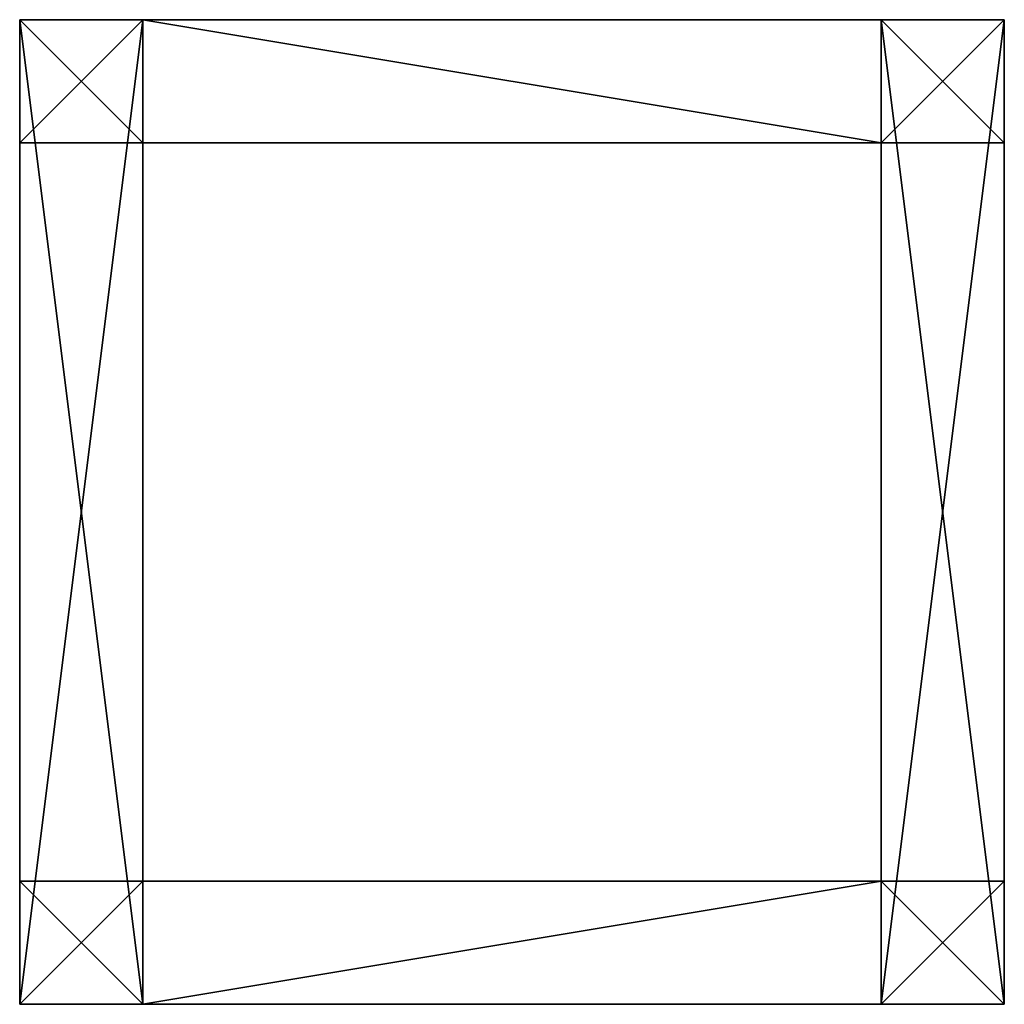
# Model space of a CAD drawing. Extents: x -64 to 64, y -64 to 64.
import ezdxf

# ---------------------------------------------------------------- set-up
doc = ezdxf.new("R2010")
doc.units = 0

msp = doc.modelspace()

# ---------------------------------------------------------------- meshes
at = {"layer": 'OBJECT000', "color": 50}
mesh = msp.add_polyface(dxfattribs=at)
corners = [(-48, -64, 64), (-64, -64, 64), (-64, 64, 64), (-48, 64, 64), (-64, 64, 48), (-64, -64, 48), (-48, 64, 48), (-48, -64, 48)]
mesh.append_faces([[corners[k] for k in face] for face in [(1, 3, 0), (2, 5, 4), (2, 6, 3), (5, 0, 7), (4, 7, 6), (0, 6, 7)]], dxfattribs={"vtx0": -1})
mesh.append_faces([[corners[k] for k in face] for face in [(1, 2, 3), (2, 1, 5), (2, 4, 6), (5, 1, 0), (4, 5, 7), (0, 3, 6)]], dxfattribs={"vtx2": -1})
at = {"layer": 'OBJECT001', "color": 50}
mesh = msp.add_polyface(dxfattribs=at)
corners = [(48, 64, 64), (64, 64, 64), (64, -64, 64), (48, -64, 64), (64, -64, 48), (64, 64, 48), (48, 64, 48), (48, -64, 48)]
mesh.append_faces([[corners[k] for k in face] for face in [(1, 3, 0), (2, 5, 4), (5, 0, 6), (2, 7, 3), (4, 6, 7), (0, 7, 6)]], dxfattribs={"vtx0": -1})
mesh.append_faces([[corners[k] for k in face] for face in [(1, 2, 3), (2, 1, 5), (5, 1, 0), (2, 4, 7), (4, 5, 6), (0, 3, 7)]], dxfattribs={"vtx2": -1})
at = {"layer": 'OBJECT002', "color": 50}
mesh = msp.add_polyface(dxfattribs=at)
corners = [(-48, 48, 64), (-48, 64, 64), (48, 64, 64), (48, 48, 64), (-48, 64, 48), (48, 64, 48), (-48, 48, 48), (48, 48, 48)]
mesh.append_faces([[corners[k] for k in face] for face in [(1, 3, 0), (5, 1, 4), (4, 7, 5), (4, 0, 6), (2, 7, 3), (6, 3, 7)]], dxfattribs={"vtx0": -1})
mesh.append_faces([[corners[k] for k in face] for face in [(1, 2, 3), (5, 2, 1), (4, 6, 7), (4, 1, 0), (2, 5, 7), (6, 0, 3)]], dxfattribs={"vtx2": -1})
at = {"layer": 'OBJECT003', "color": 50}
mesh = msp.add_polyface(dxfattribs=at)
corners = [(48, -64, 64), (-48, -64, 64), (-48, -48, 64), (48, -48, 64), (48, -64, 48), (-48, -64, 48), (-48, -48, 48), (48, -48, 48)]
mesh.append_faces([[corners[k] for k in face] for face in [(1, 3, 0), (5, 0, 4), (5, 7, 6), (1, 6, 2), (4, 3, 7), (7, 2, 6)]], dxfattribs={"vtx0": -1})
mesh.append_faces([[corners[k] for k in face] for face in [(1, 2, 3), (5, 1, 0), (5, 4, 7), (1, 5, 6), (4, 0, 3), (7, 3, 2)]], dxfattribs={"vtx2": -1})
at = {"layer": 'OBJECT004', "color": 50}
mesh = msp.add_polyface(dxfattribs=at)
corners = [(-48, 64, -64), (-64, 64, -64), (-64, -64, -64), (-48, -64, -64), (-64, -64, -48), (-64, 64, -48), (-48, 64, -48), (-48, -64, -48)]
mesh.append_faces([[corners[k] for k in face] for face in [(1, 3, 0), (2, 5, 4), (1, 6, 5), (2, 7, 3), (4, 6, 7), (0, 7, 6)]], dxfattribs={"vtx0": -1})
mesh.append_faces([[corners[k] for k in face] for face in [(1, 2, 3), (2, 1, 5), (1, 0, 6), (2, 4, 7), (4, 5, 6), (0, 3, 7)]], dxfattribs={"vtx2": -1})
at = {"layer": 'OBJECT005', "color": 50}
mesh = msp.add_polyface(dxfattribs=at)
corners = [(48, -64, -64), (64, -64, -64), (64, 64, -64), (48, 64, -64), (64, 64, -48), (64, -64, -48), (48, 64, -48), (48, -64, -48)]
mesh.append_faces([[corners[k] for k in face] for face in [(1, 3, 0), (2, 5, 4), (2, 6, 3), (1, 7, 5), (4, 7, 6), (0, 6, 7)]], dxfattribs={"vtx0": -1})
mesh.append_faces([[corners[k] for k in face] for face in [(1, 2, 3), (2, 1, 5), (2, 4, 6), (1, 0, 7), (4, 5, 7), (0, 3, 6)]], dxfattribs={"vtx2": -1})
at = {"layer": 'OBJECT006', "color": 50}
mesh = msp.add_polyface(dxfattribs=at)
corners = [(48, 64, -64), (-48, 64, -64), (-48, 48, -64), (48, 48, -64), (48, 64, -48), (-48, 64, -48), (-48, 48, -48), (48, 48, -48)]
mesh.append_faces([[corners[k] for k in face] for face in [(1, 3, 0), (0, 5, 1), (5, 7, 6), (1, 6, 2), (0, 7, 4), (2, 7, 3)]], dxfattribs={"vtx0": -1})
mesh.append_faces([[corners[k] for k in face] for face in [(1, 2, 3), (0, 4, 5), (5, 4, 7), (1, 5, 6), (0, 3, 7), (2, 6, 7)]], dxfattribs={"vtx2": -1})
at = {"layer": 'OBJECT007', "color": 50}
mesh = msp.add_polyface(dxfattribs=at)
corners = [(-48, -48, -64), (-48, -64, -64), (48, -64, -64), (48, -48, -64), (-48, -64, -48), (48, -64, -48), (-48, -48, -48), (48, -48, -48)]
mesh.append_faces([[corners[k] for k in face] for face in [(1, 3, 0), (1, 5, 2), (4, 7, 5), (1, 6, 4), (2, 7, 3), (3, 6, 0)]], dxfattribs={"vtx0": -1})
mesh.append_faces([[corners[k] for k in face] for face in [(1, 2, 3), (1, 4, 5), (4, 6, 7), (1, 0, 6), (2, 5, 7), (3, 7, 6)]], dxfattribs={"vtx2": -1})
at = {"layer": 'OBJECT008', "color": 50}
mesh = msp.add_polyface(dxfattribs=at)
corners = [(-64, 48, -48), (-64, 64, -48), (-64, 64, 48), (-64, 48, 48), (-48, 64, -48), (-48, 64, 48), (-48, 48, 48), (-48, 48, -48)]
mesh.append_faces([[corners[k] for k in face] for face in [(1, 3, 0), (1, 5, 2), (3, 5, 6), (1, 7, 4), (0, 6, 7), (4, 6, 5)]], dxfattribs={"vtx0": -1})
mesh.append_faces([[corners[k] for k in face] for face in [(1, 2, 3), (1, 4, 5), (3, 2, 5), (1, 0, 7), (0, 3, 6), (4, 7, 6)]], dxfattribs={"vtx2": -1})
at = {"layer": 'OBJECT009', "color": 50}
mesh = msp.add_polyface(dxfattribs=at)
corners = [(64, 64, 48), (64, 64, -48), (64, 48, -48), (64, 48, 48), (48, 64, -48), (48, 64, 48), (48, 48, 48), (48, 48, -48)]
mesh.append_faces([[corners[k] for k in face] for face in [(1, 3, 0), (1, 5, 4), (0, 6, 5), (2, 4, 7), (2, 6, 3), (4, 6, 7)]], dxfattribs={"vtx0": -1})
mesh.append_faces([[corners[k] for k in face] for face in [(1, 2, 3), (1, 0, 5), (0, 3, 6), (2, 1, 4), (2, 7, 6), (4, 5, 6)]], dxfattribs={"vtx2": -1})
at = {"layer": 'OBJECT010', "color": 50}
mesh = msp.add_polyface(dxfattribs=at)
corners = [(-64, -64, 48), (-64, -64, -48), (-64, -48, -48), (-64, -48, 48), (-48, -64, -48), (-48, -64, 48), (-48, -48, 48), (-48, -48, -48)]
mesh.append_faces([[corners[k] for k in face] for face in [(1, 3, 0), (1, 5, 4), (0, 6, 5), (2, 4, 7), (2, 6, 3), (4, 6, 7)]], dxfattribs={"vtx0": -1})
mesh.append_faces([[corners[k] for k in face] for face in [(1, 2, 3), (1, 0, 5), (0, 3, 6), (2, 1, 4), (2, 7, 6), (4, 5, 6)]], dxfattribs={"vtx2": -1})
at = {"layer": 'OBJECT011', "color": 50}
mesh = msp.add_polyface(dxfattribs=at)
corners = [(64, -48, -48), (64, -64, -48), (64, -64, 48), (64, -48, 48), (48, -64, -48), (48, -64, 48), (48, -48, 48), (48, -48, -48)]
mesh.append_faces([[corners[k] for k in face] for face in [(1, 3, 0), (1, 5, 2), (3, 5, 6), (1, 7, 4), (0, 6, 7), (4, 6, 5)]], dxfattribs={"vtx0": -1})
mesh.append_faces([[corners[k] for k in face] for face in [(1, 2, 3), (1, 4, 5), (3, 2, 5), (1, 0, 7), (0, 3, 6), (4, 7, 6)]], dxfattribs={"vtx2": -1})

doc.saveas('drawing.dxf')
